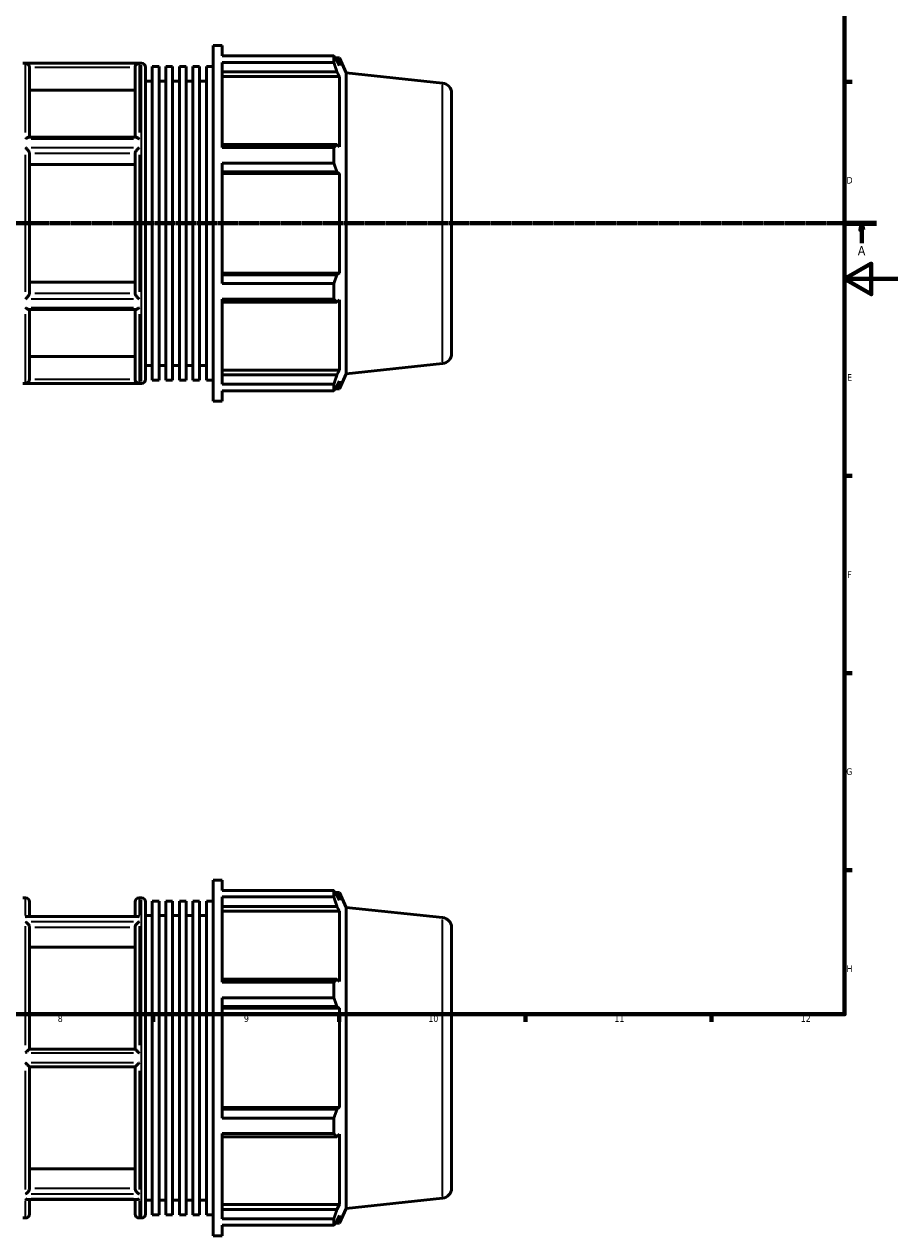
# Model space of a CAD drawing. Header units: millimetres. Extents: x -161 to 1381, y -63 to 966.
# Tile 4 of 8: x 512 to 841, y -63 to 393. Entities that reach past the tile are written whole.
import ezdxf

# ---------------------------------------------------------------- set-up
doc = ezdxf.new("R2010")
doc.units = ezdxf.units.MM
doc.linetypes.add('CHAIN', pattern=[0.7087, 0.4724, -0.0591, 0.1181, -0.0591])
for name, color, linetype, lineweight in [('Border (ISO)', 7, 'Continuous', 70), ('Section Line (ISO)', 7, 'CHAIN', 70), ('Visible (ISO)', 7, 'Continuous', 50), ('Visible Narrow (ISO)', 7, 'Continuous', 35)]:
    doc.layers.add(name, color=color, linetype=linetype, lineweight=lineweight)
doc.styles.add('Label Text (ISO)', font='tahoma.ttf')
doc.styles.add('Note Text (ISO)', font='tahoma.ttf')

# ---------------------------------------------------------------- blocks, each defined once
blk = doc.blocks.new('Borders Default Border')
at = {"layer": 'Border (ISO)'}
for p, q in [((821, 371.25), (823.9, 371.25)), ((821, 222.75), (823.9, 222.75)), ((821, 148.5), (823.9, 148.5)), ((821, 74.25), (823.9, 74.25)), ((560.67, 20), (560.67, 17.1)), ((630.75, 20), (630.75, 17.1)), ((700.83, 20), (700.83, 17.1)), ((770.92, 20), (770.92, 17.1))]:
    blk.add_line(p, q, dxfattribs=at)
at = {"layer": 'Border (ISO)', "flags": 128}
for points in [[(20, 20), (20, 574), (821, 574), (821, 20), (20, 20)], [(841, 297), (821, 297), (831, 302.77), (831, 291.23), (821, 297)]]:
    blk.add_lwpolyline(points, dxfattribs=at)
at = {"layer": 'Border (ISO)', "color": 232, "true_color": 0xca0064, "char_height": 2.5, "attachment_point": 7, "style": 'Note Text (ISO)'}
for s, insert in [('D', (821.73, 332.88)), ('E', (821.94, 258.63)), ('F', (822, 184.38)), ('G', (821.61, 110.08)), ('H', (821.74, 35.88)), ('8', (524.81, 17.04)), ('9', (594.88, 17.05)), ('10', (664.29, 17.05)), ('11', (734.37, 17.1)), ('12', (804.46, 17.1))]:
    blk.add_mtext(s, dxfattribs=dict(at, insert=insert))
blk = doc.blocks.new('2dTransSection0')
at = {"layer": 'Section Line (ISO)', "linetype": 'CHAIN'}
blk.add_line((235.03, 317.93), (833.03, 317.93), dxfattribs=at)
at = {"layer": 'Section Line (ISO)', "linetype": 'Continuous', "lineweight": 140}
for p, q in [((235.03, 317.93), (246.2, 317.93)), ((821.86, 317.93), (833.03, 317.93))]:
    blk.add_line(p, q, dxfattribs=at)
at = {"layer": 'Section Line (ISO)', "linetype": 'Continuous'}
for p, q in [((240.61, 317.93), (240.11, 315.43)), ((240.11, 315.43), (241.11, 315.43)), ((240.61, 315.43), (240.61, 317.93)), ((241.11, 315.43), (240.61, 317.93)), ((240.61, 310.43), (240.61, 315.43)), ((827.45, 317.93), (826.95, 315.43)), ((826.95, 315.43), (827.95, 315.43)), ((827.45, 315.43), (827.45, 317.93)), ((827.95, 315.43), (827.45, 317.93)), ((827.45, 310.43), (827.45, 315.43))]:
    blk.add_line(p, q, dxfattribs=at)
at = {"layer": 'Section Line (ISO)', "linetype": 'Continuous', "flags": 128}
for points in [[(241.11, 315.43), (240.61, 317.93), (240.11, 315.43), (241.11, 315.43)], [(827.95, 315.43), (827.45, 317.93), (826.95, 315.43), (827.95, 315.43)]]:
    blk.add_lwpolyline(points, dxfattribs=at)
at = {"layer": 'Section Line (ISO)'}
for points in [[(241.11, 315.43), (240.61, 317.93), (240.11, 315.43), (241.11, 315.43)], [(827.95, 315.43), (827.45, 317.93), (826.95, 315.43), (827.95, 315.43)]]:
    blk.add_solid(points, dxfattribs=at)
at = {"layer": 'Section Line (ISO)', "char_height": 3.5, "attachment_point": 7, "style": 'Label Text (ISO)'}
for insert in [(239.13, 305.93), (825.96, 305.93)]:
    blk.add_mtext('A', dxfattribs=dict(at, insert=insert))

msp = doc.modelspace()

# ---------------------------------------------------------------- linework, layer by layer
at = {"layer": 'Visible (ISO)'}
for p, q in [((583.277, 250.927), (583.277, 384.927)), ((583.277, 384.927), (586.752, 384.927)), ((586.752, 380.97), (586.752, 384.927)), ((586.752, 380.97), (628.72, 380.97)), ((628.72, 378.547), (628.72, 380.97)), ((629.239, 380.237), (630.808, 380.237)), ((630.808, 377.353), (629.913, 379.27)), ((633.317, 374.602), (630.808, 380.237)), ((630.808, 377.353), (630.808, 380.237)), ((511.703, 378.227), (556.36, 378.227)), ((514.174, 376.632), (514.174, 350.415)), ((553.888, 350.415), (553.888, 376.632)), ((557.86, 376.727), (557.86, 259.127)), ((560.402, 258.833), (560.402, 377.021)), ((560.402, 377.021), (562.943, 377.021)), ((562.943, 258.833), (562.943, 377.021)), ((565.485, 258.833), (565.485, 377.021)), ((565.485, 377.021), (568.027, 377.021)), ((568.027, 258.833), (568.027, 377.021)), ((570.568, 258.833), (570.568, 377.021)), ((570.568, 377.021), (573.11, 377.021)), ((573.11, 258.833), (573.11, 377.021)), ((575.652, 258.833), (575.652, 377.021)), ((575.652, 377.021), (578.194, 377.021)), ((578.194, 258.833), (578.194, 377.021)), ((580.735, 258.833), (580.735, 377.021)), ((580.735, 377.021), (583.277, 377.021)), ((586.752, 346.463), (586.752, 378.547)), ((628.72, 378.547), (586.752, 378.547)), ((586.752, 374.98), (629.913, 374.98)), ((629.913, 374.98), (630.808, 373.197)), ((633.317, 261.253), (633.317, 374.602)), ((669.673, 370.78), (633.317, 374.602)), ((557.86, 371.527), (560.402, 371.527)), ((562.943, 371.527), (565.485, 371.527)), ((568.027, 371.527), (570.568, 371.527)), ((573.11, 371.527), (575.652, 371.527)), ((578.194, 371.527), (580.735, 371.527)), ((586.752, 373.197), (630.808, 373.197)), ((630.808, 346.699), (630.808, 373.197)), ((553.888, 368.066), (514.174, 368.066)), ((673.031, 367.051), (673.031, 268.804)), ((554.122, 350.415), (513.94, 350.415)), ((629.913, 347.627), (586.752, 347.627)), ((630.808, 346.699), (629.913, 347.627)), ((514.174, 344.378), (514.174, 291.476)), ((553.888, 291.476), (553.888, 344.378)), ((586.752, 346.463), (628.72, 346.463)), ((628.72, 340.614), (628.72, 346.463)), ((553.888, 340.095), (514.174, 340.095)), ((586.752, 295.241), (586.752, 340.614)), ((628.72, 340.614), (586.752, 340.614)), ((586.752, 337.269), (629.913, 337.269)), ((586.752, 336.664), (630.808, 336.664)), ((629.913, 337.269), (630.808, 336.664)), ((630.808, 299.19), (630.808, 336.664)), ((586.752, 299.19), (630.808, 299.19)), ((629.913, 298.586), (586.752, 298.586)), ((630.808, 299.19), (629.913, 298.586)), ((514.174, 295.759), (553.888, 295.759)), ((586.752, 295.241), (628.72, 295.241)), ((628.72, 289.392), (628.72, 295.241)), ((586.752, 257.308), (586.752, 289.392)), ((628.72, 289.392), (586.752, 289.392)), ((586.752, 288.228), (629.913, 288.228)), ((629.913, 288.228), (630.808, 289.156)), ((630.808, 262.658), (630.808, 289.156)), ((554.122, 285.44), (513.94, 285.44)), ((514.174, 285.44), (514.174, 259.223)), ((553.888, 259.223), (553.888, 285.44)), ((514.174, 267.789), (553.888, 267.789)), ((669.673, 265.074), (633.317, 261.253)), ((557.86, 264.327), (560.402, 264.327)), ((562.943, 264.327), (565.485, 264.327)), ((568.027, 264.327), (570.568, 264.327)), ((573.11, 264.327), (575.652, 264.327)), ((578.194, 264.327), (580.735, 264.327)), ((586.752, 262.658), (630.808, 262.658)), ((629.913, 260.875), (586.752, 260.875)), ((630.808, 262.658), (629.913, 260.875)), ((633.317, 261.253), (630.808, 255.617)), ((511.703, 257.627), (556.36, 257.627)), ((560.402, 258.833), (562.943, 258.833)), ((565.485, 258.833), (568.027, 258.833)), ((570.568, 258.833), (573.11, 258.833)), ((575.652, 258.833), (578.194, 258.833)), ((580.735, 258.833), (583.277, 258.833)), ((586.752, 257.308), (628.72, 257.308)), ((628.72, 254.885), (628.72, 257.308)), ((629.239, 255.617), (630.808, 255.617)), ((629.913, 256.584), (630.808, 258.501)), ((630.808, 255.617), (630.808, 258.501)), ((586.752, 250.927), (586.752, 254.885)), ((628.72, 254.885), (586.752, 254.885)), ((583.277, 250.927), (586.752, 250.927)), ((583.277, -63.471), (583.277, 70.529)), ((583.277, 70.529), (586.752, 70.529)), ((586.752, 66.571), (586.752, 70.529)), ((586.752, 66.571), (628.72, 66.571)), ((586.752, 32.064), (586.752, 64.148)), ((628.72, 64.148), (586.752, 64.148)), ((628.72, 64.148), (628.72, 66.571)), ((629.239, 65.839), (630.808, 65.839)), ((630.808, 62.955), (629.913, 64.872)), ((633.317, 60.203), (630.808, 65.839)), ((630.808, 62.955), (630.808, 65.839)), ((511.703, 63.829), (512.674, 63.829)), ((514.174, 62.329), (514.174, 56.851)), ((553.888, 56.851), (553.888, 62.329)), ((555.388, 63.829), (556.36, 63.829)), ((557.86, 62.329), (557.86, -55.271)), ((560.402, -55.565), (560.402, 62.623)), ((560.402, 62.623), (562.943, 62.623)), ((562.943, -55.565), (562.943, 62.623)), ((565.485, -55.565), (565.485, 62.623)), ((565.485, 62.623), (568.027, 62.623)), ((568.027, -55.565), (568.027, 62.623)), ((570.568, -55.565), (570.568, 62.623)), ((570.568, 62.623), (573.11, 62.623)), ((573.11, -55.565), (573.11, 62.623)), ((575.652, -55.565), (575.652, 62.623)), ((575.652, 62.623), (578.194, 62.623)), ((578.194, -55.565), (578.194, 62.623)), ((580.735, -55.565), (580.735, 62.623)), ((580.735, 62.623), (583.277, 62.623)), ((586.752, 60.581), (629.913, 60.581)), ((629.913, 60.581), (630.808, 58.798)), ((633.317, -53.145), (633.317, 60.203)), ((669.673, 56.382), (633.317, 60.203)), ((554.687, 56.851), (513.375, 56.851)), ((557.86, 57.129), (560.402, 57.129)), ((562.943, 57.129), (565.485, 57.129)), ((568.027, 57.129), (570.568, 57.129)), ((573.11, 57.129), (575.652, 57.129)), ((578.194, 57.129), (580.735, 57.129)), ((586.752, 58.798), (630.808, 58.798)), ((630.808, 32.3), (630.808, 58.798)), ((514.174, 52.693), (514.174, 6.879)), ((553.888, 6.879), (553.888, 52.693)), ((673.031, 52.652), (673.031, -45.595)), ((553.888, 45.275), (514.174, 45.275)), ((629.913, 33.228), (586.752, 33.228)), ((586.752, 32.064), (628.72, 32.064)), ((628.72, 26.215), (628.72, 32.064)), ((630.808, 32.3), (629.913, 33.228)), ((586.752, -19.158), (586.752, 26.215)), ((628.72, 26.215), (586.752, 26.215)), ((586.752, 22.87), (629.913, 22.87)), ((629.913, 22.87), (630.808, 22.266)), ((586.752, 22.266), (630.808, 22.266)), ((630.808, -15.208), (630.808, 22.266)), ((553.89, 6.879), (514.173, 6.879)), ((514.173, 0.179), (553.89, 0.179)), ((514.174, 0.179), (514.174, -45.636)), ((553.888, -45.636), (553.888, 0.179)), ((586.752, -15.208), (630.808, -15.208)), ((629.913, -15.813), (586.752, -15.813)), ((630.808, -15.208), (629.913, -15.813)), ((586.752, -19.158), (628.72, -19.158)), ((628.72, -25.007), (628.72, -19.158)), ((586.752, -57.091), (586.752, -25.007)), ((628.72, -25.007), (586.752, -25.007)), ((586.752, -26.171), (629.913, -26.171)), ((629.913, -26.171), (630.808, -25.243)), ((630.808, -51.741), (630.808, -25.243)), ((514.174, -38.217), (553.888, -38.217)), ((554.687, -49.793), (513.375, -49.793)), ((514.174, -49.793), (514.174, -55.271)), ((553.888, -55.271), (553.888, -49.793)), ((557.86, -50.071), (560.402, -50.071)), ((562.943, -50.071), (565.485, -50.071)), ((568.027, -50.071), (570.568, -50.071)), ((573.11, -50.071), (575.652, -50.071)), ((578.194, -50.071), (580.735, -50.071)), ((669.673, -49.324), (633.317, -53.145)), ((586.752, -51.741), (630.808, -51.741)), ((629.913, -53.524), (586.752, -53.524)), ((630.808, -51.741), (629.913, -53.524)), ((633.317, -53.145), (630.808, -58.781)), ((511.703, -56.771), (512.674, -56.771)), ((555.388, -56.771), (556.36, -56.771)), ((560.402, -55.565), (562.943, -55.565)), ((565.485, -55.565), (568.027, -55.565)), ((570.568, -55.565), (573.11, -55.565)), ((575.652, -55.565), (578.194, -55.565)), ((580.735, -55.565), (583.277, -55.565)), ((586.752, -57.091), (628.72, -57.091)), ((628.72, -59.513), (628.72, -57.091)), ((629.239, -58.781), (630.808, -58.781)), ((629.913, -57.814), (630.808, -55.897)), ((630.808, -58.781), (630.808, -55.897)), ((583.277, -63.471), (586.752, -63.471)), ((586.752, -63.471), (586.752, -59.513)), ((628.72, -59.513), (586.752, -59.513))]:
    msp.add_line(p, q, dxfattribs=at)
for centre, radius, start, end in [((556.36, 376.727), 1.5, 0, 90), ((669.281, 367.051), 3.75, 0, 84), ((669.281, 268.804), 3.75, 276, 0), ((556.36, 259.127), 1.5, 270, 0), ((512.674, 62.329), 1.5, 0, 90), ((555.388, 62.329), 1.5, 90, 180), ((556.36, 62.329), 1.5, 0, 90), ((669.281, 52.652), 3.75, 0, 84), ((669.281, -45.595), 3.75, 276, 0), ((512.674, -55.271), 1.5, 270, 0), ((555.388, -55.271), 1.5, 180, 270), ((556.36, -55.271), 1.5, 270, 0)]:
    msp.add_arc(centre, radius, start, end, dxfattribs=at)
for points, weights in [([(628.72, 380.97), (629.34, 380.103), (629.913, 379.27)], [1, 1.00180998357, 1.00280395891]), ([(629.913, 374.98), (629.34, 376.727), (628.72, 378.547)], [1.00280395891, 1.00180998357, 1]), ([(628.72, 346.463), (629.34, 347.057), (629.913, 347.627)], [1, 1.00180998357, 1.00280395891]), ([(629.913, 337.269), (629.34, 338.907), (628.72, 340.614)], [1.00280395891, 1.00180998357, 1]), ([(628.72, 295.241), (629.34, 296.947), (629.913, 298.586)], [1, 1.00180998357, 1.00280395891]), ([(629.913, 288.228), (629.34, 288.798), (628.72, 289.392)], [1.00280395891, 1.00180998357, 1]), ([(628.72, 257.308), (629.34, 259.128), (629.913, 260.875)], [1, 1.00180998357, 1.00280395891]), ([(629.913, 256.584), (629.34, 255.752), (628.72, 254.885)], [1.00280395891, 1.00180998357, 1]), ([(628.72, 66.571), (629.34, 65.704), (629.913, 64.872)], [1, 1.00180998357, 1.00280395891]), ([(629.913, 60.581), (629.34, 62.328), (628.72, 64.148)], [1.00280395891, 1.00180998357, 1]), ([(628.72, 32.064), (629.34, 32.658), (629.913, 33.228)], [1, 1.00180998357, 1.00280395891]), ([(629.913, 22.87), (629.34, 24.509), (628.72, 26.215)], [1.00280395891, 1.00180998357, 1]), ([(628.72, -19.158), (629.34, -17.451), (629.913, -15.813)], [1, 1.00180998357, 1.00280395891]), ([(629.913, -26.171), (629.34, -25.601), (628.72, -25.007)], [1.00280395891, 1.00180998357, 1]), ([(628.72, -57.091), (629.34, -55.271), (629.913, -53.524)], [1, 1.00180998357, 1.00280395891]), ([(629.913, -57.814), (629.34, -58.647), (628.72, -59.513)], [1.00280395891, 1.00180998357, 1])]:
    msp.add_rational_spline(points, weights, degree=2, dxfattribs=at)
for points, knots in [([(514.173, 376.698), (514.166, 376.848), (514.137, 376.993), (514.043, 377.27), (513.976, 377.399), (513.797, 377.661), (513.677, 377.784), (513.413, 377.985), (513.268, 378.062), (512.976, 378.164), (512.827, 378.192), (512.677, 378.197), (512.676, 378.197), (512.674, 378.198)], [-0.28182928, -0.28182928, -0.28182928, -0.28182928, -0.23655618, -0.23655618, -0.18963106, -0.18963106, -0.12789335, -0.12789335, -0.06329856, -0.06329856, 0, 0, 0.00065546, 0.00065546, 0.00065546, 0.00065546]), ([(555.388, 378.198), (555.387, 378.197), (555.385, 378.197), (555.236, 378.192), (555.087, 378.164), (554.794, 378.062), (554.649, 377.985), (554.386, 377.784), (554.265, 377.661), (554.086, 377.399), (554.02, 377.27), (553.925, 376.993), (553.896, 376.848), (553.89, 376.698)], [-0.28001365, -0.28001365, -0.28001365, -0.28001365, -0.27936392, -0.27936392, -0.21661908, -0.21661908, -0.15258934, -0.15258934, -0.0913917, -0.0913917, -0.04487706, -0.04487706, 0, 0, 0, 0]), ([(512.674, 349.705), (512.676, 349.707), (512.677, 349.708), (512.885, 349.886), (513.093, 350.042), (513.448, 350.261), (513.603, 350.338), (513.813, 350.402), (513.881, 350.415), (513.94, 350.415)], [-0.31539158, -0.31539158, -0.31539158, -0.31539158, -0.31468777, -0.31468777, -0.22771042, -0.22771042, -0.15652087, -0.15652087, -0.1184549, -0.1184549, -0.1184549, -0.1184549]), ([(554.122, 350.415), (554.182, 350.415), (554.25, 350.402), (554.459, 350.338), (554.614, 350.261), (554.97, 350.042), (555.178, 349.886), (555.385, 349.708), (555.387, 349.707), (555.388, 349.705)], [-0.19820882, -0.19820882, -0.19820882, -0.19820882, -0.15975954, -0.15975954, -0.08785316, -0.08785316, 0, 0, 0.0007109, 0.0007109, 0.0007109, 0.0007109]), ([(514.173, 344.412), (514.166, 344.481), (514.141, 344.566), (514.053, 344.77), (513.986, 344.89), (513.804, 345.175), (513.68, 345.342), (513.415, 345.67), (513.271, 345.831), (512.979, 346.136), (512.828, 346.282), (512.677, 346.417), (512.675, 346.418), (512.674, 346.419)], [-0.28192227, -0.28192227, -0.28192227, -0.28192227, -0.23971675, -0.23971675, -0.19149864, -0.19149864, -0.12803821, -0.12803821, -0.06401484, -0.06401484, 0, 0, 0.00055295, 0.00055295, 0.00055295, 0.00055295]), ([(555.388, 346.419), (555.387, 346.418), (555.386, 346.417), (555.235, 346.282), (555.084, 346.136), (554.791, 345.831), (554.648, 345.67), (554.382, 345.342), (554.258, 345.175), (554.076, 344.89), (554.01, 344.77), (553.921, 344.566), (553.896, 344.481), (553.89, 344.412)], [-0.27995094, -0.27995094, -0.27995094, -0.27995094, -0.27940293, -0.27940293, -0.21596014, -0.21596014, -0.1525089, -0.1525089, -0.08961558, -0.08961558, -0.04182836, -0.04182836, 0, 0, 0, 0]), ([(512.674, 289.435), (512.675, 289.436), (512.677, 289.438), (512.828, 289.573), (512.979, 289.718), (513.271, 290.024), (513.415, 290.185), (513.68, 290.512), (513.804, 290.68), (513.986, 290.965), (514.053, 291.085), (514.141, 291.289), (514.166, 291.373), (514.173, 291.443)], [-0.27995094, -0.27995094, -0.27995094, -0.27995094, -0.27940293, -0.27940293, -0.21596014, -0.21596014, -0.1525089, -0.1525089, -0.08961558, -0.08961558, -0.04182836, -0.04182836, 0, 0, 0, 0]), ([(553.89, 291.443), (553.896, 291.373), (553.921, 291.289), (554.01, 291.085), (554.076, 290.965), (554.258, 290.68), (554.382, 290.512), (554.648, 290.185), (554.791, 290.024), (555.084, 289.718), (555.235, 289.573), (555.386, 289.438), (555.387, 289.436), (555.388, 289.435)], [-0.28192227, -0.28192227, -0.28192227, -0.28192227, -0.23971675, -0.23971675, -0.19149864, -0.19149864, -0.12803821, -0.12803821, -0.06401484, -0.06401484, 0, 0, 0.00055295, 0.00055295, 0.00055295, 0.00055295]), ([(513.94, 285.44), (513.881, 285.44), (513.813, 285.452), (513.603, 285.517), (513.448, 285.594), (513.093, 285.813), (512.885, 285.968), (512.677, 286.146), (512.676, 286.148), (512.674, 286.149)], [-0.19820882, -0.19820882, -0.19820882, -0.19820882, -0.15975954, -0.15975954, -0.08785316, -0.08785316, 0, 0, 0.0007109, 0.0007109, 0.0007109, 0.0007109]), ([(555.388, 286.149), (555.387, 286.148), (555.385, 286.146), (555.178, 285.968), (554.97, 285.813), (554.614, 285.594), (554.459, 285.517), (554.25, 285.452), (554.182, 285.44), (554.122, 285.44)], [-0.31539158, -0.31539158, -0.31539158, -0.31539158, -0.31468777, -0.31468777, -0.22771042, -0.22771042, -0.15652087, -0.15652087, -0.1184549, -0.1184549, -0.1184549, -0.1184549]), ([(512.674, 257.657), (512.676, 257.657), (512.677, 257.657), (512.827, 257.663), (512.976, 257.69), (513.268, 257.793), (513.413, 257.869), (513.677, 258.07), (513.797, 258.194), (513.976, 258.456), (514.043, 258.584), (514.137, 258.862), (514.166, 259.007), (514.173, 259.156)], [-0.28001365, -0.28001365, -0.28001365, -0.28001365, -0.27936392, -0.27936392, -0.21661908, -0.21661908, -0.15258934, -0.15258934, -0.0913917, -0.0913917, -0.04487706, -0.04487706, 0, 0, 0, 0]), ([(553.89, 259.156), (553.896, 259.007), (553.925, 258.862), (554.02, 258.584), (554.086, 258.456), (554.265, 258.194), (554.386, 258.07), (554.649, 257.869), (554.794, 257.793), (555.087, 257.69), (555.236, 257.663), (555.385, 257.657), (555.387, 257.657), (555.388, 257.657)], [-0.28182928, -0.28182928, -0.28182928, -0.28182928, -0.23655618, -0.23655618, -0.18963106, -0.18963106, -0.12789335, -0.12789335, -0.06329856, -0.06329856, 0, 0, 0.00065546, 0.00065546, 0.00065546, 0.00065546]), ([(512.674, 56.673), (512.675, 56.673), (512.677, 56.674), (512.828, 56.746), (512.979, 56.798), (513.21, 56.842), (513.293, 56.851), (513.375, 56.851)], [-0.27995094, -0.27995094, -0.27995094, -0.27995094, -0.27940293, -0.27940293, -0.21596014, -0.21596014, -0.1791884, -0.1791884, -0.1791884, -0.1791884]), ([(514.173, 52.751), (514.169, 52.813), (514.161, 52.877), (514.119, 53.088), (514.068, 53.236), (513.928, 53.536), (513.838, 53.685), (513.603, 54.014), (513.448, 54.186), (513.093, 54.514), (512.885, 54.663), (512.677, 54.774), (512.676, 54.775), (512.674, 54.776)], [-0.28187615, -0.28187615, -0.28187615, -0.28187615, -0.2600166, -0.2600166, -0.21176635, -0.21176635, -0.15975954, -0.15975954, -0.08785316, -0.08785316, 0, 0, 0.0007109, 0.0007109, 0.0007109, 0.0007109]), ([(555.388, 54.776), (555.387, 54.775), (555.385, 54.774), (555.178, 54.663), (554.97, 54.514), (554.614, 54.186), (554.459, 54.014), (554.224, 53.685), (554.135, 53.536), (553.995, 53.236), (553.943, 53.088), (553.901, 52.877), (553.893, 52.813), (553.89, 52.751)], [-0.31539158, -0.31539158, -0.31539158, -0.31539158, -0.31468777, -0.31468777, -0.22771042, -0.22771042, -0.15652087, -0.15652087, -0.10503253, -0.10503253, -0.05726329, -0.05726329, -0.03562165, -0.03562165, -0.03562165, -0.03562165]), ([(554.687, 56.851), (554.769, 56.851), (554.853, 56.842), (555.084, 56.798), (555.235, 56.746), (555.386, 56.674), (555.387, 56.673), (555.388, 56.673)], [-0.10111815, -0.10111815, -0.10111815, -0.10111815, -0.06401484, -0.06401484, 0, 0, 0.00055295, 0.00055295, 0.00055295, 0.00055295]), ([(512.674, 5.426), (512.676, 5.428), (512.677, 5.429), (512.827, 5.581), (512.976, 5.731), (513.268, 6.023), (513.413, 6.167), (513.677, 6.426), (513.797, 6.543), (513.976, 6.712), (514.043, 6.773), (514.137, 6.856), (514.166, 6.879), (514.173, 6.879)], [-0.28001365, -0.28001365, -0.28001365, -0.28001365, -0.27936392, -0.27936392, -0.21661908, -0.21661908, -0.15258934, -0.15258934, -0.0913917, -0.0913917, -0.04487706, -0.04487706, 0, 0, 0, 0]), ([(553.89, 6.879), (553.896, 6.879), (553.925, 6.856), (554.02, 6.773), (554.086, 6.712), (554.265, 6.543), (554.386, 6.426), (554.649, 6.167), (554.794, 6.023), (555.087, 5.731), (555.236, 5.581), (555.385, 5.429), (555.387, 5.428), (555.388, 5.426)], [-0.28182928, -0.28182928, -0.28182928, -0.28182928, -0.23655618, -0.23655618, -0.18963106, -0.18963106, -0.12789335, -0.12789335, -0.06329856, -0.06329856, 0, 0, 0.00065546, 0.00065546, 0.00065546, 0.00065546]), ([(514.173, 0.179), (514.166, 0.179), (514.137, 0.201), (514.043, 0.284), (513.976, 0.345), (513.797, 0.515), (513.677, 0.632), (513.413, 0.89), (513.268, 1.034), (512.976, 1.327), (512.827, 1.477), (512.677, 1.628), (512.676, 1.63), (512.674, 1.632)], [-0.28182928, -0.28182928, -0.28182928, -0.28182928, -0.23655618, -0.23655618, -0.18963106, -0.18963106, -0.12789335, -0.12789335, -0.06329856, -0.06329856, 0, 0, 0.00065546, 0.00065546, 0.00065546, 0.00065546]), ([(555.388, 1.632), (555.387, 1.63), (555.385, 1.628), (555.236, 1.477), (555.087, 1.327), (554.794, 1.034), (554.649, 0.89), (554.386, 0.632), (554.265, 0.515), (554.086, 0.345), (554.02, 0.284), (553.925, 0.201), (553.896, 0.179), (553.89, 0.179)], [-0.28001365, -0.28001365, -0.28001365, -0.28001365, -0.27936392, -0.27936392, -0.21661908, -0.21661908, -0.15258934, -0.15258934, -0.0913917, -0.0913917, -0.04487706, -0.04487706, 0, 0, 0, 0]), ([(512.674, -47.718), (512.676, -47.717), (512.677, -47.716), (512.885, -47.605), (513.093, -47.457), (513.448, -47.128), (513.603, -46.957), (513.838, -46.628), (513.928, -46.479), (514.068, -46.179), (514.119, -46.031), (514.161, -45.82), (514.169, -45.755), (514.173, -45.693)], [-0.31539158, -0.31539158, -0.31539158, -0.31539158, -0.31468777, -0.31468777, -0.22771042, -0.22771042, -0.15652087, -0.15652087, -0.10503253, -0.10503253, -0.05726329, -0.05726329, -0.03562165, -0.03562165, -0.03562165, -0.03562165]), ([(513.375, -49.793), (513.293, -49.793), (513.21, -49.785), (512.979, -49.74), (512.828, -49.689), (512.677, -49.617), (512.675, -49.616), (512.674, -49.615)], [-0.10111815, -0.10111815, -0.10111815, -0.10111815, -0.06401484, -0.06401484, 0, 0, 0.00055295, 0.00055295, 0.00055295, 0.00055295]), ([(553.89, -45.693), (553.893, -45.755), (553.901, -45.82), (553.943, -46.031), (553.995, -46.179), (554.135, -46.479), (554.224, -46.628), (554.459, -46.957), (554.614, -47.128), (554.97, -47.457), (555.178, -47.605), (555.385, -47.716), (555.387, -47.717), (555.388, -47.718)], [-0.28187615, -0.28187615, -0.28187615, -0.28187615, -0.2600166, -0.2600166, -0.21176635, -0.21176635, -0.15975954, -0.15975954, -0.08785316, -0.08785316, 0, 0, 0.0007109, 0.0007109, 0.0007109, 0.0007109]), ([(555.388, -49.615), (555.387, -49.616), (555.386, -49.617), (555.235, -49.689), (555.084, -49.74), (554.853, -49.785), (554.769, -49.793), (554.687, -49.793)], [-0.27995094, -0.27995094, -0.27995094, -0.27995094, -0.27940293, -0.27940293, -0.21596014, -0.21596014, -0.1791884, -0.1791884, -0.1791884, -0.1791884])]:
    msp.add_open_spline(points, degree=3, knots=knots, dxfattribs=at)
for points in [[(514.174, 376.632), (514.174, 376.654), (514.174, 376.676), (514.173, 376.698)], [(553.89, 376.698), (553.889, 376.676), (553.888, 376.654), (553.888, 376.632)], [(514.174, 344.378), (514.174, 344.389), (514.174, 344.4), (514.173, 344.412)], [(553.89, 344.412), (553.889, 344.4), (553.888, 344.389), (553.888, 344.378)], [(514.173, 291.443), (514.174, 291.454), (514.174, 291.465), (514.174, 291.476)], [(553.888, 291.476), (553.888, 291.465), (553.889, 291.454), (553.89, 291.443)], [(514.173, 259.156), (514.174, 259.179), (514.174, 259.201), (514.174, 259.223)], [(553.888, 259.223), (553.888, 259.201), (553.889, 259.179), (553.89, 259.156)], [(514.174, 52.693), (514.174, 52.712), (514.174, 52.731), (514.173, 52.751)], [(553.89, 52.751), (553.889, 52.731), (553.888, 52.712), (553.888, 52.693)], [(514.173, -45.693), (514.174, -45.674), (514.174, -45.655), (514.174, -45.636)], [(553.888, -45.636), (553.888, -45.655), (553.889, -45.674), (553.89, -45.693)]]:
    msp.add_open_spline(points, degree=3, dxfattribs=at)
at = {"layer": 'Visible Narrow (ISO)'}
for p, q in [((512.674, 352.188), (512.674, 378.031)), ((553.253, 378.198), (514.81, 378.198)), ((516.158, 376.698), (551.904, 376.698)), ((555.388, 378.031), (555.388, 352.188)), ((556.36, 258.37), (556.36, 377.485)), ((669.673, 265.725), (669.673, 370.13)), ((514.81, 349.705), (553.253, 349.705)), ((512.674, 292.084), (512.674, 343.771)), ((553.253, 346.419), (514.81, 346.419)), ((516.158, 344.412), (551.904, 344.412)), ((555.388, 343.771), (555.388, 292.084)), ((514.81, 289.435), (553.253, 289.435)), ((551.904, 291.443), (516.158, 291.443)), ((512.674, 257.824), (512.674, 283.667)), ((553.253, 286.149), (514.81, 286.149)), ((555.388, 283.667), (555.388, 257.824)), ((514.81, 257.657), (553.253, 257.657)), ((551.904, 259.156), (516.158, 259.156)), ((512.674, 57.358), (512.674, 63.811)), ((555.388, 63.811), (555.388, 57.358)), ((556.36, -56.029), (556.36, 63.086)), ((514.81, 56.673), (553.253, 56.673)), ((553.253, 54.776), (514.81, 54.776)), ((669.673, -48.673), (669.673, 55.731)), ((512.674, 8.389), (512.674, 53.15)), ((516.158, 52.751), (551.904, 52.751)), ((555.388, 53.15), (555.388, 8.389)), ((514.81, 5.426), (553.253, 5.426)), ((553.253, 1.632), (514.81, 1.632)), ((512.674, -46.093), (512.674, -1.331)), ((555.388, -1.331), (555.388, -46.093)), ((514.81, -47.718), (553.253, -47.718)), ((553.253, -49.615), (514.81, -49.615)), ((551.904, -45.693), (516.158, -45.693)), ((512.674, -56.753), (512.674, -50.3)), ((555.388, -50.3), (555.388, -56.753))]:
    msp.add_line(p, q, dxfattribs=at)

# ---------------------------------------------------------------- block references
msp.add_blockref('Borders Default Border', (0, 0))
at = {"layer": 'Section Line (ISO)'}
msp.add_blockref('2dTransSection0', (0, 0), dxfattribs=at)

doc.saveas('drawing.dxf')
